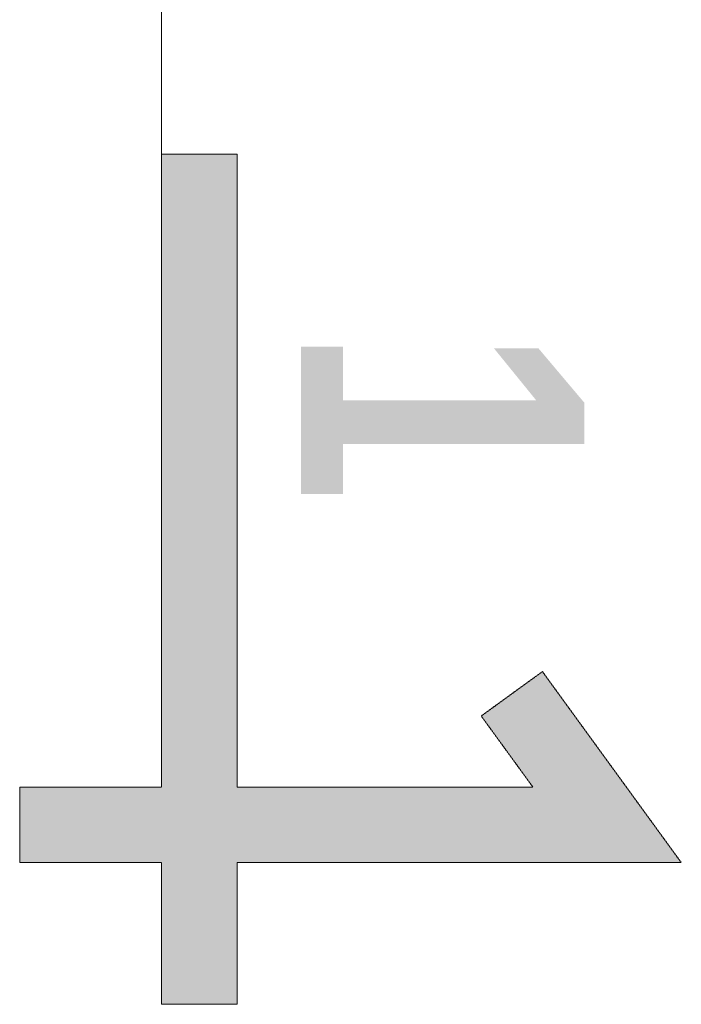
# Model space of a CAD drawing. Header units: millimetres. Extents: x -3176 to 162662, y -36434 to 57907.
# Tile 23 of 155: x 82979 to 83679, y -4044 to -3002. Entities that reach past the tile are written whole.
import ezdxf

# ---------------------------------------------------------------- set-up
doc = ezdxf.new("R2010")
doc.units = ezdxf.units.MM
doc.linetypes.add('DASHED', pattern=[0.75, 0.5, -0.25])
doc.layers.add('G-ANNO-SYMB', color=111, linetype='DASHED', lineweight=9)
doc.styles.add('Arial_B', font='arialbd.ttf', dxfattribs={"height": 400})

msp = doc.modelspace()

# ---------------------------------------------------------------- hatches: boundary and pattern name
at = {"layer": 'G-ANNO-SYMB', "true_color": 0x000000, "extrusion": (0, 0, -1)}
msp.add_hatch(color=18, dxfattribs=at).paths.add_polyline_path([(-83128.59, -3894.01), (-83128.59, -4044.01), (-83208.59, -4044.01), (-83208.59, -3894.01), (-83678.59, -3894.01), (-83531.65, -3691.75), (-83466.92, -3738.77), (-83521.58, -3814.01), (-83208.59, -3814.01), (-83208.59, -3144.01), (-83128.59, -3144.01), (-83128.59, -3814.01), (-82978.59, -3814.01), (-82978.59, -3894.01)])

# ---------------------------------------------------------------- linework, layer by layer
at = {"layer": 'G-ANNO-SYMB', "color": 18, "true_color": 0x000000}
msp.add_line((83128.59, -3144.01), (83128.59, 9454.92), dxfattribs=at)
at = {"layer": 'G-ANNO-SYMB', "color": 18, "true_color": 0x000000, "extrusion": (0, 0, -1)}
for p, q in [((83128.59, -3814.01), (83128.59, -3144.01)), ((83128.59, -3144.01), (83208.59, -3144.01)), ((83208.59, -3144.01), (83208.59, -3814.01)), ((83466.92, -3738.77), (83531.65, -3691.75)), ((83531.65, -3691.75), (83678.59, -3894.01)), ((83521.58, -3814.01), (83466.92, -3738.77)), ((82978.59, -3894.01), (82978.59, -3814.01)), ((82978.59, -3814.01), (83128.59, -3814.01)), ((83208.59, -3814.01), (83521.58, -3814.01)), ((83128.59, -3894.01), (82978.59, -3894.01)), ((83128.59, -4044.01), (83128.59, -3894.01)), ((83678.59, -3894.01), (83208.59, -3894.01)), ((83208.59, -3894.01), (83208.59, -4044.01)), ((83208.59, -4044.01), (83128.59, -4044.01))]:
    msp.add_line(p, q, dxfattribs=at)

# ---------------------------------------------------------------- texts
at = {"layer": 'G-ANNO-SYMB', "color": 18, "true_color": 0x000000, "style": 'Arial_B', "width": 0.8}
msp.add_text('1', height=300, rotation=270, dxfattribs=at).set_placement((83276.11, -3326.49))

doc.saveas('drawing.dxf')
